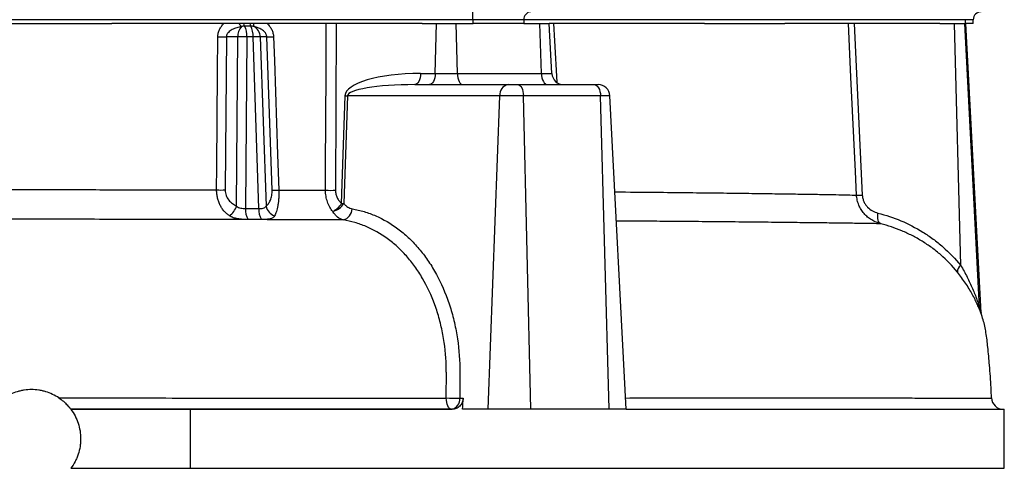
# Model space of a CAD drawing. Header units: millimetres. Extents: x 2412 to 3470, y 1425 to 4760.
# Tile 5 of 8: x 2969 to 3470, y 1910 to 2138. Entities that reach past the tile are written whole.
import ezdxf

# ---------------------------------------------------------------- set-up
doc = ezdxf.new("R2010")
doc.units = ezdxf.units.MM
doc.header["$LTSCALE"] = 2

msp = doc.modelspace()

# ---------------------------------------------------------------- linework, layer by layer
at = {"color": 7, "linetype": 'Continuous', "lineweight": 25}
for p, q in [((3199.28, 2138.44), (3199.28, 2142.44)), ((3199.28, 2138.44), (2750.1, 2138.44)), ((2933.75, 2136.44), (3015.64, 2136.44)), ((3173.46, 2136.44), (3015.64, 2136.44)), ((3129.79, 2136.44), (3129.4, 2051.74)), ((3173.46, 2136.44), (3180.83, 2136.44)), ((3180.16, 2111.12), (3180.83, 2136.44)), ((3180.83, 2136.44), (3190.82, 2136.44)), ((3191.43, 2111.12), (3190.82, 2136.44)), ((3190.82, 2136.44), (3199.44, 2136.44)), ((3225.26, 2138.44), (3199.28, 2138.44)), ((3199.28, 2138.44), (3199.28, 2136.44)), ((3225.18, 2136.44), (3199.44, 2136.44)), ((3225.18, 2136.44), (3233.4, 2136.44)), ((3225.26, 2138.44), (3225.26, 2136.44)), ((3449.85, 2138.44), (3225.26, 2138.44)), ((3234.12, 2111.12), (3233.4, 2136.44)), ((3233.4, 2136.44), (3238.17, 2136.44)), ((3317.08, 2136.44), (3238.17, 2136.44)), ((3239.5, 2111.12), (3238.17, 2136.44)), ((3317.08, 2136.44), (3358.03, 2136.44)), ((3436.94, 2136.44), (3358.03, 2136.44)), ((3393.27, 2136.44), (3397.43, 2049.29)), ((3436.94, 2136.44), (3444.31, 2136.44)), ((3447.53, 2013.54), (3444.31, 2136.44)), ((3444.31, 2136.44), (3449.53, 2136.44)), ((3457.08, 1992.13), (3449.53, 2136.44)), ((3449.53, 2136.44), (3449.93, 2136.44)), ((3449.85, 2138.44), (3449.85, 2136.44)), ((3453.87, 2136.44), (3449.93, 2136.44)), ((3457.87, 1989.42), (3450.16, 2136.44)), ((3453.87, 2136.44), (3453.87, 2138.44)), ((3073.87, 2129.75), (3073.21, 2051.9)), ((3079.68, 2129.75), (3073.87, 2129.75)), ((3079.04, 2043.7), (3079.68, 2129.75)), ((3084.23, 2129.75), (3083.58, 2042.51)), ((3087.4, 2129.75), (3084.23, 2129.75)), ((3090.41, 2042.49), (3087.4, 2129.75)), ((3091.04, 2129.75), (3094.01, 2043.64)), ((3094.4, 2129.75), (3091.04, 2129.75)), ((3097.13, 2051.82), (3094.4, 2129.75)), ((3172.68, 2111.12), (3180.16, 2111.12)), ((3180.16, 2111.12), (3191.43, 2111.12)), ((3191.43, 2111.12), (3234.12, 2111.12)), ((3234.12, 2111.12), (3239.5, 2111.12)), ((3169.68, 2105.44), (3217.16, 2105.44)), ((3217.16, 2105.44), (3222.2, 2105.44)), ((3222.2, 2105.44), (3261.02, 2105.44)), ((3261.02, 2105.44), (3263.01, 2105.44)), ((3132.44, 2045), (3134.21, 2099.75)), ((3135.45, 2099.75), (3133.69, 2045)), ((3212.93, 2099.75), (3135.45, 2099.75)), ((3207.02, 1940.44), (3212.93, 2099.75)), ((3224.98, 2099.75), (3212.93, 2099.75)), ((3228.85, 1940.44), (3224.98, 2099.75)), ((3264.23, 2099.75), (3224.98, 2099.75)), ((3268.7, 1940.44), (3264.23, 2099.75)), ((3277.36, 1940.44), (3269.01, 2099.75)), ((3192.63, 1946.12), (3194.36, 1946.12)), ((2994.69, 1940.44), (3055.37, 1940.44)), ((3055.37, 1940.44), (3055.37, 1910.44)), ((3055.37, 1940.44), (3188.75, 1940.44)), ((3207.02, 1940.44), (3194.08, 1940.44)), ((3228.85, 1940.44), (3207.02, 1940.44)), ((3268.7, 1940.44), (3228.85, 1940.44)), ((3277.36, 1940.44), (3268.7, 1940.44)), ((3277.36, 1940.44), (3469.69, 1940.44)), ((3469.69, 1910.44), (3469.69, 1940.44)), ((2994.69, 1910.44), (3055.37, 1910.44)), ((3055.37, 1910.44), (3469.69, 1910.44))]:
    msp.add_line(p, q, dxfattribs=at)
at = {"color": 8, "linetype": 'Continuous', "lineweight": 25}
for p, q in [((3453.87, 2138.44), (3449.85, 2138.44)), ((3269.01, 2099.75), (3264.23, 2099.75)), ((3457.08, 1992.13), (3457.87, 1989.42)), ((3457.71, 1989.4), (3457.4, 1990.46))]:
    msp.add_line(p, q, dxfattribs=at)
at = {"color": 7, "linetype": 'Continuous', "lineweight": 25, "flags": 128}
for points in [[(3124.29, 2051.74), (3124.35, 2063.72), (3124.56, 2111.64), (3124.66, 2136.44)], [(3394.52, 2049.29), (3393.94, 2061.27), (3391.66, 2109.19), (3390.35, 2136.44)], [(3068.89, 2051.9), (3068.99, 2063.89), (3069.38, 2111.81), (3069.52, 2129.75)], [(3097.83, 2129.75), (3098.25, 2117.77), (3099.92, 2069.85), (3100.55, 2051.82)], [(3172.68, 2111.12), (3172.59, 2110), (3172.4, 2108.93), (3172.12, 2107.94), (3171.75, 2107.09), (3171.3, 2106.38), (3170.79, 2105.86), (3170.25, 2105.55), (3169.68, 2105.44)], [(3180.16, 2111.12), (3180.08, 2110), (3179.89, 2108.93), (3179.61, 2107.94), (3179.23, 2107.09), (3178.79, 2106.38), (3178.28, 2105.86), (3177.73, 2105.55), (3177.17, 2105.44)], [(3191.43, 2111.12), (3191.5, 2110), (3191.67, 2108.93), (3191.93, 2107.94), (3192.27, 2107.09), (3192.68, 2106.38), (3193.14, 2105.86), (3193.63, 2105.55), (3194.15, 2105.44)], [(3234.12, 2111.12), (3234.21, 2110), (3234.41, 2108.93), (3234.72, 2107.94), (3235.13, 2107.09), (3235.62, 2106.38), (3236.17, 2105.86), (3236.76, 2105.55), (3237.38, 2105.44)], [(3222.2, 2105.44), (3222.73, 2105.33), (3223.23, 2105.01), (3223.7, 2104.49), (3224.12, 2103.79), (3224.46, 2102.93), (3224.73, 2101.95), (3224.9, 2100.88), (3224.98, 2099.75)], [(3261.02, 2105.44), (3261.62, 2105.33), (3262.21, 2105.01), (3262.75, 2104.49), (3263.23, 2103.79), (3263.63, 2102.93), (3263.94, 2101.95), (3264.14, 2100.88), (3264.23, 2099.75)], [(3406.79, 2034.71), (3406.36, 2034.95), (3405.99, 2035.36), (3405.69, 2035.9), (3405.46, 2036.58), (3405.32, 2037.37), (3405.26, 2038.25), (3405.3, 2039.19), (3405.42, 2040.17)], [(3188.4, 1940.44), (3187.89, 1940.55), (3187.39, 1940.87), (3186.94, 1941.39), (3186.54, 1942.1), (3186.2, 1942.96), (3185.95, 1943.95), (3185.78, 1945.03), (3185.71, 1946.16)]]:
    msp.add_lwpolyline(points, dxfattribs=at)
at = {"color": 8, "linetype": 'Continuous', "lineweight": 25, "flags": 128}
msp.add_lwpolyline([(3240.38, 2136.44), (3240.83, 2127.77), (3241.93, 2106.7)], dxfattribs=at)
at = {"color": 7, "linetype": 'Continuous', "lineweight": 25}
for centre, radius, start, end in [((3229.01, 2138.69), 3.76, 94.4019, 183.8113), ((3457.87, 2138.44), 4, 90, 180), ((3087.1, 2130.09), 7.43, 139.295, 182.578), ((3085.23, 2138.96), 5.51, 207.2506, 226.9842), ((3085.93, 2137.24), 3.48, 193.33, 216.1183), ((3073.82, 2130.46), 10.43, 356.1041, 26.9558), ((3089.04, 2137.26), 3.44, 193.8911, 217.0513), ((3076.99, 2130.46), 10.43, 356.1041, 26.9558), ((3090.67, 2136.08), 2.97, 173.0859, 202.7803), ((3085, 2129.65), 6.04, 0.9288, 60.8757), ((3071.69, 2229.8), 100.07, 268.7562, 271.2438), ((3081.96, 2030.3), 99.48, 88.6905, 91.3095), ((3089.22, 2067.27), 62.5, 88.3322, 91.6678), ((3096.11, 2191.25), 61.52, 268.399, 271.601), ((3245.49, 2111.44), 6, 183, 270), ((3218.15, 2100.28), 5.25, 100.8295, 185.7883), ((3263.01, 2099.44), 6, 3, 90), ((3134.83, 2170.79), 71.04, 269.4996, 270.5004), ((3071.05, 2152.01), 100.13, 268.7632, 271.2368), ((3098.84, 2113.21), 61.42, 268.4061, 271.5939), ((3126.85, 2148.94), 97.23, 268.4962, 271.5038), ((3395.97, 2078.24), 28.99, 267.1182, 272.8818), ((3125.44, 2050.61), 9.97, 284.6728, 325.8038), ((3122.27, 2051.78), 12.23, 297.7816, 326.331), ((3133.07, 2116.04), 71.04, 269.4996, 270.5004), ((3070.06, 2046.61), 9.45, 304.1092, 342.085), ((3092.07, 2041.52), 8.54, 173.4077, 212.8993), ((3098.88, 2041.49), 8.53, 173.254, 212.78), ((3100.92, 2045.36), 7.12, 194.0132, 248.8302), ((3131.93, 2042.46), 5.92, 283.5088, 358.7988), ((3449.97, 2010.16), 4.17, 125.8877, 179.8679), ((3463.01, 1992.41), 5.94, 182.7012, 199.1598), ((3189.67, 2033.31), 87.23, 267.3961, 271.9464), ((3187.41, 1945.59), 5.25, 280.8295, 5.7883), ((3469.22, 1946.44), 6, 182.5137, 269.9992)]:
    msp.add_arc(centre, radius, start, end, dxfattribs=at)
for centre, major_axis, ratio, start_param, end_param in [((3174.39, 2099.12), (40.19, -0.56), 0.298259, 1.61774, 3.136177), ((3171.4, 2099.44), (35.95, -0.29), 0.166691, 1.619974, 3.13841), ((2959.69, 4889.36), (361.12, 9731.37), 0.037007, 4.40589, 4.406503)]:
    msp.add_ellipse(centre, major_axis=major_axis, ratio=ratio, start_param=start_param, end_param=end_param, dxfattribs=at)
for points, knots in [([(3069.52, 2129.75), (3069.53, 2130.39), (3069.6, 2131.02), (3069.89, 2132.24), (3070.1, 2132.84), (3070.64, 2133.98), (3070.96, 2134.51), (3071.69, 2135.53), (3072.11, 2136), (3072.55, 2136.44)], [0, 0, 0, 0, 0.25, 0.25, 0.5, 0.5, 0.75, 0.75, 1, 1, 1, 1]), ([(3081.47, 2134.93), (3080.67, 2134.77), (3079.88, 2134.57), (3078.32, 2134.07), (3077.55, 2133.77), (3076.47, 2133.2), (3076.12, 2132.99), (3075.45, 2132.51), (3075.13, 2132.25), (3074.71, 2131.8), (3074.58, 2131.65), (3074.34, 2131.31), (3074.23, 2131.14), (3073.97, 2130.58), (3073.86, 2130.17), (3073.87, 2129.75)], [0, 0, 0, 0, 0.25, 0.25, 0.5, 0.5, 0.625, 0.625, 0.75, 0.75, 0.8125, 0.8125, 0.875, 0.875, 1, 1, 1, 1]), ([(3086.29, 2135.19), (3085.76, 2135.19), (3085.23, 2135.19), (3084.71, 2135.19), (3084.18, 2135.19), (3083.65, 2135.19), (3083.12, 2135.19)], [0, 0, 0, 0, 0.000820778, 0.000820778, 0.000820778, 0.001641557, 0.001641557, 0.001641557, 0.001641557]), ([(3094.4, 2129.75), (3094.39, 2129.96), (3094.36, 2130.16), (3094.27, 2130.56), (3094.21, 2130.76), (3094.05, 2131.13), (3093.95, 2131.31), (3093.75, 2131.65), (3093.63, 2131.8), (3093.27, 2132.25), (3093, 2132.51), (3092.43, 2132.99), (3092.14, 2133.2), (3091.22, 2133.76), (3090.58, 2134.07), (3089.28, 2134.57), (3088.61, 2134.77), (3087.94, 2134.93)], [0, 0, 0, 0, 0.0625, 0.0625, 0.125, 0.125, 0.1875, 0.1875, 0.25, 0.25, 0.375, 0.375, 0.5, 0.5, 0.75, 0.75, 1, 1, 1, 1]), ([(3094.68, 2136.44), (3095.12, 2136), (3095.54, 2135.53), (3096.29, 2134.51), (3096.62, 2133.98), (3097.18, 2132.84), (3097.4, 2132.24), (3097.72, 2131.02), (3097.81, 2130.39), (3097.83, 2129.75)], [0, 0, 0, 0, 0.25, 0.25, 0.5, 0.5, 0.75, 0.75, 1, 1, 1, 1]), ([(2825.08, 2052.52), (2844.33, 2052.49), (2864.06, 2052.45), (2889.35, 2052.38), (2894.44, 2052.37), (2902.13, 2052.35), (2904.7, 2052.34), (2909.84, 2052.33), (2912.41, 2052.32), (2925.25, 2052.28), (2935.52, 2052.26), (2966.35, 2052.17), (2986.9, 2052.11), (3017.73, 2052.03), (3028, 2052), (3043.42, 2051.97), (3048.56, 2051.95), (3058.77, 2051.93), (3063.85, 2051.92), (3068.89, 2051.9)], [0, 0, 0, 0, 0.25, 0.25, 0.3125, 0.3125, 0.34375, 0.34375, 0.375, 0.375, 0.5, 0.5, 0.75, 0.75, 0.875, 0.875, 0.9375, 0.9375, 1, 1, 1, 1]), ([(3075.35, 2038.79), (3074.9, 2039.09), (3074.45, 2039.43), (3073.6, 2040.18), (3073.18, 2040.59), (3072.4, 2041.47), (3072.04, 2041.94), (3071.35, 2042.95), (3071.02, 2043.49), (3070.44, 2044.62), (3070.18, 2045.21), (3069.72, 2046.45), (3069.52, 2047.1), (3069.21, 2048.43), (3069.09, 2049.1), (3068.93, 2050.48), (3068.89, 2051.19), (3068.89, 2051.9)], [0, 0, 0, 0, 0.125, 0.125, 0.25, 0.25, 0.375, 0.375, 0.5, 0.5, 0.625, 0.625, 0.75, 0.75, 0.875, 0.875, 1, 1, 1, 1]), ([(3073.21, 2051.9), (3073.21, 2051.42), (3073.25, 2050.94), (3073.42, 2050.02), (3073.54, 2049.57), (3073.86, 2048.71), (3074.06, 2048.29), (3074.5, 2047.5), (3074.75, 2047.13), (3075.3, 2046.44), (3075.6, 2046.11), (3076.23, 2045.51), (3076.55, 2045.24), (3077.56, 2044.48), (3078.28, 2044.05), (3079.04, 2043.7)], [0, 0, 0, 0, 0.125, 0.125, 0.25, 0.25, 0.375, 0.375, 0.5, 0.5, 0.625, 0.625, 0.75, 0.75, 1, 1, 1, 1]), ([(3094.01, 2043.64), (3094.44, 2043.99), (3094.85, 2044.41), (3095.61, 2045.44), (3095.95, 2046.03), (3096.39, 2047.06), (3096.52, 2047.44), (3096.76, 2048.22), (3096.86, 2048.63), (3097.02, 2049.5), (3097.07, 2049.95), (3097.14, 2050.87), (3097.15, 2051.34), (3097.13, 2051.82)], [0, 0, 0, 0, 0.25, 0.25, 0.5, 0.5, 0.625, 0.625, 0.75, 0.75, 0.875, 0.875, 1, 1, 1, 1]), ([(3100.55, 2051.82), (3100.58, 2050.39), (3100.56, 2049.01), (3100.42, 2047.01), (3100.36, 2046.37), (3100.22, 2045.13), (3100.13, 2044.53), (3099.83, 2042.83), (3099.58, 2041.83), (3099.16, 2040.52), (3099.01, 2040.11), (3098.69, 2039.37), (3098.52, 2039.03), (3098.35, 2038.72)], [0, 0, 0, 0, 0.25, 0.25, 0.375, 0.375, 0.5, 0.5, 0.75, 0.75, 0.875, 0.875, 1, 1, 1, 1]), ([(3127.97, 2040.96), (3127.4, 2041.64), (3126.9, 2042.38), (3126, 2044), (3125.6, 2044.88), (3124.96, 2046.72), (3124.72, 2047.67), (3124.47, 2049.17), (3124.4, 2049.68), (3124.32, 2050.71), (3124.3, 2051.22), (3124.29, 2051.74)], [0, 0, 0, 0, 0.25, 0.25, 0.5, 0.5, 0.75, 0.75, 0.875, 0.875, 1, 1, 1, 1]), ([(3129.4, 2051.74), (3129.4, 2051.41), (3129.41, 2051.08), (3129.48, 2050.42), (3129.54, 2050.09), (3129.76, 2049.13), (3129.97, 2048.53), (3130.51, 2047.38), (3130.84, 2046.84), (3131.58, 2045.85), (3131.99, 2045.41), (3132.44, 2045)], [0, 0, 0, 0, 0.125, 0.125, 0.25, 0.25, 0.5, 0.5, 0.75, 0.75, 1, 1, 1, 1]), ([(3406.79, 2034.71), (3405.99, 2034.93), (3405.21, 2035.2), (3403.67, 2035.86), (3402.92, 2036.24), (3401.5, 2037.11), (3400.81, 2037.6), (3399.51, 2038.69), (3398.91, 2039.28), (3397.79, 2040.55), (3397.28, 2041.24), (3396.37, 2042.7), (3395.98, 2043.46), (3395.32, 2045.04), (3395.06, 2045.88), (3394.68, 2047.56), (3394.56, 2048.42), (3394.52, 2049.29)], [0, 0, 0, 0, 0.125, 0.125, 0.25, 0.25, 0.375, 0.375, 0.5, 0.5, 0.625, 0.625, 0.75, 0.75, 0.875, 0.875, 1, 1, 1, 1]), ([(3397.43, 2049.29), (3397.46, 2048.71), (3397.54, 2048.14), (3397.82, 2047.02), (3398.01, 2046.48), (3398.47, 2045.45), (3398.75, 2044.96), (3399.38, 2044.04), (3399.73, 2043.62), (3400.85, 2042.46), (3401.71, 2041.81), (3403.5, 2040.8), (3404.44, 2040.42), (3405.42, 2040.17)], [0, 0, 0, 0, 0.125, 0.125, 0.25, 0.25, 0.375, 0.375, 0.5, 0.5, 0.75, 0.75, 1, 1, 1, 1]), ([(3133.69, 2045), (3133.97, 2044.63), (3134.27, 2044.3), (3134.92, 2043.7), (3135.26, 2043.44), (3136.32, 2042.77), (3137.07, 2042.48), (3137.85, 2042.34)], [0, 0, 0, 0, 0.25, 0.25, 0.5, 0.5, 1, 1, 1, 1]), ([(3079.04, 2043.7), (3079.32, 2043.44), (3079.64, 2043.22), (3080.35, 2042.88), (3080.73, 2042.76), (3081.53, 2042.6), (3081.95, 2042.55), (3082.77, 2042.5), (3083.18, 2042.5), (3083.58, 2042.51)], [0, 0, 0, 0, 0.25, 0.25, 0.5, 0.5, 0.75, 0.75, 1, 1, 1, 1]), ([(3090.41, 2042.49), (3090.82, 2042.48), (3091.2, 2042.48), (3091.94, 2042.52), (3092.29, 2042.56), (3092.91, 2042.72), (3093.2, 2042.83), (3093.67, 2043.16), (3093.86, 2043.38), (3094.01, 2043.64)], [0, 0, 0, 0, 0.25, 0.25, 0.5, 0.5, 0.75, 0.75, 1, 1, 1, 1]), ([(3133.32, 2036.71), (3132.3, 2036.93), (3131.34, 2037.4), (3129.97, 2038.47), (3129.54, 2038.9), (3128.71, 2039.85), (3128.33, 2040.38), (3127.97, 2040.96)], [0, 0, 0, 0, 0.5, 0.5, 0.75, 0.75, 1, 1, 1, 1]), ([(3137.85, 2042.34), (3138.88, 2042.16), (3139.91, 2041.95), (3141.94, 2041.47), (3142.96, 2041.2), (3145.98, 2040.29), (3147.96, 2039.56), (3153.79, 2037.02), (3157.53, 2034.85), (3162.03, 2031.5), (3162.92, 2030.79), (3164.67, 2029.33), (3165.53, 2028.57), (3168.06, 2026.21), (3169.68, 2024.53), (3172.8, 2020.95), (3174.29, 2019.05), (3176.43, 2016.04), (3177.12, 2015), (3178.48, 2012.88), (3179.15, 2011.78), (3182.34, 2006.23), (3184.53, 2001.47), (3187.28, 1993.86), (3188.11, 1991.25), (3189.21, 1987.2), (3189.55, 1985.83), (3190.18, 1983.09), (3190.46, 1981.72), (3191.76, 1974.81), (3192.39, 1969.18), (3192.63, 1962.74), (3192.66, 1962.02), (3192.68, 1960.58), (3192.69, 1959.86), (3192.7, 1957.7), (3192.71, 1956.25), (3192.7, 1951.92), (3192.68, 1949.02), (3192.63, 1946.12)], [0, 0, 0, 0, 0.03125, 0.03125, 0.0625, 0.0625, 0.125, 0.125, 0.25, 0.25, 0.28125, 0.28125, 0.3125, 0.3125, 0.375, 0.375, 0.4375, 0.4375, 0.46875, 0.46875, 0.5, 0.5, 0.625, 0.625, 0.6875, 0.6875, 0.71875, 0.71875, 0.75, 0.75, 0.875, 0.875, 0.890625, 0.890625, 0.90625, 0.90625, 0.9375, 0.9375, 1, 1, 1, 1]), ([(3405.42, 2040.17), (3409.39, 2039.14), (3413.27, 2037.83), (3420.86, 2034.64), (3424.57, 2032.75), (3429.08, 2029.97), (3429.97, 2029.4), (3431.73, 2028.21), (3432.6, 2027.6), (3435.17, 2025.7), (3436.84, 2024.37), (3441.69, 2020.14), (3444.72, 2017.01), (3447.53, 2013.54)], [0, 0, 0, 0, 0.25, 0.25, 0.5, 0.5, 0.5625, 0.5625, 0.625, 0.625, 0.75, 0.75, 1, 1, 1, 1]), ([(3133.32, 2036.71), (3126.97, 2036.72), (3120.57, 2036.74), (3107.62, 2036.77), (3101.11, 2036.79), (3081.45, 2036.83), (3068.19, 2036.86), (3051.42, 2036.89), (3048.05, 2036.9), (3041.32, 2036.91), (3037.95, 2036.92), (3027.85, 2036.94), (3021.12, 2036.95), (3000.91, 2036.99), (2987.44, 2037.02), (2960.48, 2037.08), (2947, 2037.11), (2926.78, 2037.16), (2920.04, 2037.18), (2909.93, 2037.2), (2906.56, 2037.21), (2899.82, 2037.22), (2896.45, 2037.23), (2879.69, 2037.27), (2866.49, 2037.29), (2840.49, 2037.34), (2827.69, 2037.36), (2815.1, 2037.38)], [0, 0, 0, 0, 0.0625, 0.0625, 0.125, 0.125, 0.25, 0.25, 0.28125, 0.28125, 0.3125, 0.3125, 0.375, 0.375, 0.5, 0.5, 0.625, 0.625, 0.6875, 0.6875, 0.71875, 0.71875, 0.75, 0.75, 0.875, 0.875, 1, 1, 1, 1]), ([(3084.9, 2036.89), (3084.02, 2036.89), (3083.12, 2036.91), (3081.77, 2036.99), (3081.32, 2037.03), (3080.44, 2037.12), (3080.02, 2037.17), (3079.2, 2037.31), (3078.8, 2037.39), (3078.03, 2037.58), (3077.66, 2037.69), (3076.59, 2038.08), (3075.94, 2038.39), (3075.35, 2038.79)], [0, 0, 0, 0, 0.25, 0.25, 0.375, 0.375, 0.5, 0.5, 0.625, 0.625, 0.75, 0.75, 1, 1, 1, 1]), ([(3098.35, 2038.72), (3098.13, 2038.33), (3097.84, 2038.02), (3097.29, 2037.65), (3097.09, 2037.54), (3096.62, 2037.35), (3096.37, 2037.27), (3095.82, 2037.13), (3095.52, 2037.08), (3094.88, 2036.99), (3094.53, 2036.96), (3093.41, 2036.88), (3092.6, 2036.86), (3091.71, 2036.87)], [0, 0, 0, 0, 0.25, 0.25, 0.375, 0.375, 0.5, 0.5, 0.625, 0.625, 0.75, 0.75, 1, 1, 1, 1]), ([(3185.71, 1946.16), (3185.75, 1948.89), (3185.77, 1951.62), (3185.78, 1955.7), (3185.78, 1957.06), (3185.77, 1959.09), (3185.77, 1959.77), (3185.75, 1961.13), (3185.74, 1961.8), (3185.55, 1967.87), (3184.99, 1973.17), (3183.78, 1979.68), (3183.52, 1980.98), (3182.93, 1983.56), (3182.61, 1984.85), (3181.58, 1988.67), (3180.79, 1991.14), (3178.18, 1998.32), (3176.09, 2002.81), (3173.04, 2008.03), (3172.4, 2009.06), (3171.1, 2011.07), (3170.43, 2012.04), (3168.38, 2014.88), (3166.95, 2016.66), (3163.96, 2020.03), (3162.4, 2021.61), (3159.97, 2023.82), (3159.14, 2024.53), (3157.46, 2025.91), (3156.6, 2026.57), (3152.27, 2029.71), (3148.67, 2031.74), (3143.06, 2034.11), (3141.15, 2034.79), (3137.27, 2035.92), (3135.3, 2036.37), (3133.32, 2036.71)], [0, 0, 0, 0, 0.0625, 0.0625, 0.09375, 0.09375, 0.109375, 0.109375, 0.125, 0.125, 0.25, 0.25, 0.28125, 0.28125, 0.3125, 0.3125, 0.375, 0.375, 0.5, 0.5, 0.53125, 0.53125, 0.5625, 0.5625, 0.625, 0.625, 0.6875, 0.6875, 0.71875, 0.71875, 0.75, 0.75, 0.875, 0.875, 0.9375, 0.9375, 1, 1, 1, 1]), ([(3445.8, 2010.17), (3443.19, 2013.39), (3440.37, 2016.28), (3435.87, 2020.19), (3434.33, 2021.42), (3431.15, 2023.74), (3429.52, 2024.83), (3426.19, 2026.87), (3424.49, 2027.82), (3421.06, 2029.57), (3419.31, 2030.38), (3414.02, 2032.58), (3410.44, 2033.77), (3406.79, 2034.71)], [0, 0, 0, 0, 0.25, 0.25, 0.375, 0.375, 0.5, 0.5, 0.625, 0.625, 0.75, 0.75, 1, 1, 1, 1]), ([(3457.4, 1990.46), (3457.37, 1990.51), (3457.31, 1990.65), (3457.14, 1991.03), (3457.03, 1991.29), (3456.65, 1992.16), (3456.34, 1992.88), (3455.8, 1994.07), (3455.61, 1994.48), (3455.21, 1995.33), (3455, 1995.76), (3454.35, 1997.07), (3453.89, 1997.97), (3452.88, 1999.8), (3452.34, 2000.74), (3451.2, 2002.62), (3450.6, 2003.57), (3448.71, 2006.4), (3447.32, 2008.29), (3445.8, 2010.17)], [0, 0, 0, 0, 0.0625, 0.0625, 0.125, 0.125, 0.25, 0.25, 0.3125, 0.3125, 0.375, 0.375, 0.5, 0.5, 0.625, 0.625, 0.75, 0.75, 1, 1, 1, 1]), ([(3447.53, 2013.54), (3448.7, 2011.59), (3449.79, 2009.63), (3451.28, 2006.68), (3451.76, 2005.7), (3452.67, 2003.73), (3453.11, 2002.75), (3453.93, 2000.81), (3454.32, 1999.85), (3455.05, 1997.96), (3455.39, 1997.03), (3455.87, 1995.68), (3456.02, 1995.25), (3456.31, 1994.41), (3456.44, 1994.01), (3456.68, 1993.28), (3456.8, 1992.94), (3456.98, 1992.4), (3457.05, 1992.2), (3457.08, 1992.13)], [0, 0, 0, 0, 0.25, 0.25, 0.375, 0.375, 0.5, 0.5, 0.625, 0.625, 0.75, 0.75, 0.8125, 0.8125, 0.875, 0.875, 0.9375, 0.9375, 1, 1, 1, 1]), ([(3463.18, 1946.16), (3463.11, 1947.92), (3462.9, 1953.48), (3462.24, 1962.09), (3461.4, 1971.43), (3460.51, 1979.15), (3459.34, 1985), (3458.15, 1988.24), (3457.72, 1989.4)], [0, 0, 0, 0, 0.120052, 0.38134, 0.591541, 0.76268, 0.914922, 1, 1, 1, 1]), ([(3457.87, 1989.45), (3457.87, 1989.48), (3457.86, 1989.52), (3457.86, 1989.47), (3457.86, 1989.46)], [0, 0, 0, 0, 0.886649, 1, 1, 1, 1]), ([(3457.87, 1989.42), (3457.87, 1989.42), (3457.87, 1989.4), (3457.87, 1989.37), (3457.86, 1989.33)], [0, 0, 0, 0, 0.037509, 1, 1, 1, 1]), ([(2988.67, 1946.17), (2987.64, 1946.86), (2986.55, 1947.48), (2984.32, 1948.54), (2983.17, 1948.99), (2981.41, 1949.53), (2980.81, 1949.68), (2979.61, 1949.96), (2978.99, 1950.07), (2977.15, 1950.35), (2974.69, 1950.53), (2972.23, 1950.35), (2970.39, 1950.07), (2969.77, 1949.96), (2968.57, 1949.68), (2967.97, 1949.53), (2966.21, 1948.99), (2965.06, 1948.54), (2962.83, 1947.48), (2961.74, 1946.86), (2960.72, 1946.17)], [0, 0, 0, 0, 0.125, 0.125, 0.25, 0.25, 0.3125, 0.3125, 0.375, 0.375, 0.5, 0.625, 0.625, 0.6875, 0.6875, 0.75, 0.75, 0.875, 0.875, 1, 1, 1, 1]), ([(2988.67, 1946.17), (2989.45, 1945.64), (2990.19, 1945.08), (2991.59, 1943.89), (2992.25, 1943.25), (2993.1, 1942.35), (2993.37, 1942.06), (2993.83, 1941.53), (2994.03, 1941.29), (2994.36, 1940.87), (2994.48, 1940.71), (2994.65, 1940.5), (2994.69, 1940.44), (2994.69, 1940.44)], [0, 0, 0, 0, 0.25, 0.25, 0.5, 0.5, 0.625, 0.625, 0.75, 0.75, 0.875, 0.875, 1, 1, 1, 1]), ([(2988.67, 1946.17), (2992.96, 1946.17), (2997.27, 1946.17), (3005.86, 1946.17), (3010.14, 1946.17), (3022.96, 1946.17), (3031.44, 1946.17), (3048.31, 1946.16), (3056.7, 1946.16), (3073.35, 1946.16), (3081.62, 1946.16), (3106.27, 1946.16), (3122.49, 1946.16), (3146.47, 1946.16), (3154.41, 1946.16), (3166.24, 1946.16), (3170.17, 1946.16), (3177.98, 1946.16), (3181.86, 1946.16), (3185.71, 1946.16)], [0, 0, 0, 0, 0.0625, 0.0625, 0.125, 0.125, 0.25, 0.25, 0.375, 0.375, 0.5, 0.5, 0.75, 0.75, 0.875, 0.875, 0.9375, 0.9375, 1, 1, 1, 1]), ([(3194.36, 1946.12), (3194.34, 1945.73), (3194.29, 1945.35), (3194.11, 1944.6), (3193.99, 1944.23), (3193.68, 1943.53), (3193.5, 1943.2), (3193.07, 1942.58), (3192.83, 1942.29), (3192.06, 1941.52), (3191.45, 1941.12), (3190.15, 1940.58), (3189.45, 1940.44), (3188.75, 1940.44)], [0, 0, 0, 0, 0.125, 0.125, 0.25, 0.25, 0.375, 0.375, 0.5, 0.5, 0.75, 0.75, 1, 1, 1, 1]), ([(3188.4, 1940.44), (3184.61, 1940.44), (3180.8, 1940.44), (3173.1, 1940.44), (3169.24, 1940.44), (3157.6, 1940.44), (3149.79, 1940.44), (3126.2, 1940.44), (3110.26, 1940.44), (3086.03, 1940.44), (3077.9, 1940.44), (3061.53, 1940.44), (3053.3, 1940.44), (3036.72, 1940.44), (3028.39, 1940.44), (3015.81, 1940.44), (3011.6, 1940.44), (3003.16, 1940.44), (2998.92, 1940.44), (2994.69, 1940.44)], [0, 0, 0, 0, 0.0625, 0.0625, 0.125, 0.125, 0.25, 0.25, 0.5, 0.5, 0.625, 0.625, 0.75, 0.75, 0.875, 0.875, 0.9375, 0.9375, 1, 1, 1, 1]), ([(2994.69, 1940.44), (2995.5, 1939.36), (2996.21, 1938.23), (2997.45, 1935.86), (2997.98, 1934.63), (2998.83, 1932.07), (2999.15, 1930.77), (2999.58, 1928.13), (2999.69, 1926.8), (2999.69, 1924.78), (2999.66, 1924.1), (2999.56, 1922.76), (2999.48, 1922.1), (2999.16, 1920.12), (2998.84, 1918.83), (2998.2, 1916.91), (2997.96, 1916.28), (2997.44, 1915.04), (2997.15, 1914.43), (2996.22, 1912.65), (2995.5, 1911.52), (2994.69, 1910.44)], [0, 0, 0, 0, 0.125, 0.125, 0.25, 0.25, 0.375, 0.375, 0.5, 0.5, 0.5625, 0.5625, 0.625, 0.625, 0.75, 0.75, 0.8125, 0.8125, 0.875, 0.875, 1, 1, 1, 1])]:
    msp.add_open_spline(points, degree=3, knots=knots, dxfattribs=at)
for points in [[(3083.12, 2135.19), (3082.56, 2135.19), (3082.01, 2135.1), (3081.47, 2134.93)], [(3087.94, 2134.93), (3087.4, 2135.1), (3086.85, 2135.19), (3086.29, 2135.19)], [(3100.55, 2051.82), (3108.54, 2051.79), (3116.46, 2051.77), (3124.29, 2051.74)], [(3083.58, 2042.51), (3085.86, 2042.5), (3088.14, 2042.5), (3090.41, 2042.49)], [(3091.71, 2036.87), (3089.44, 2036.88), (3087.16, 2036.88), (3084.9, 2036.89)]]:
    msp.add_open_spline(points, degree=3, dxfattribs=at)
at = {"color": 8, "linetype": 'Continuous', "lineweight": 25}
for points, knots in [([(3271.56, 2050.93), (3278.63, 2050.87), (3291.25, 2050.76), (3307.76, 2050.59), (3321.96, 2050.42), (3335.21, 2050.26), (3347.43, 2050.1), (3358.56, 2049.94), (3368.39, 2049.79), (3376.91, 2049.65), (3384.13, 2049.52), (3390.16, 2049.4), (3393.06, 2049.32), (3394.52, 2049.29)], [0, 0, 0, 0, 0.111347, 0.198778, 0.286277, 0.373708, 0.46368, 0.553725, 0.643697, 0.732203, 0.820709, 0.910354, 1, 1, 1, 1]), ([(3406.79, 2034.71), (3405.37, 2034.74), (3402.52, 2034.8), (3396.33, 2034.9), (3388.73, 2035), (3379.8, 2035.12), (3369.78, 2035.23), (3358.8, 2035.36), (3346.53, 2035.49), (3332.95, 2035.62), (3318.08, 2035.76), (3303.6, 2035.88), (3289.81, 2035.99), (3279.91, 2036.06), (3273.91, 2036.09), (3272.34, 2036.1)], [0, 0, 0, 0, 0.08783, 0.175659, 0.264737, 0.353815, 0.436296, 0.51884, 0.601321, 0.686182, 0.771112, 0.855973, 0.91714, 0.978307, 1, 1, 1, 1]), ([(3277.06, 1946.16), (3282.64, 1946.17), (3295.52, 1946.17), (3314.38, 1946.17), (3333.77, 1946.17), (3351.88, 1946.17), (3368.96, 1946.17), (3384.89, 1946.17), (3399.6, 1946.17), (3412.77, 1946.17), (3424.38, 1946.16), (3434.46, 1946.16), (3443.15, 1946.16), (3450.39, 1946.16), (3456.09, 1946.16), (3460.18, 1946.16), (3462.49, 1946.16), (3463.46, 1946.16), (3463.2, 1946.16), (3463.19, 1946.16)], [0, 0, 0, 0, 0.048434, 0.111769, 0.174139, 0.236557, 0.298926, 0.363108, 0.427341, 0.491522, 0.553936, 0.616399, 0.678813, 0.743048, 0.807336, 0.871571, 0.933866, 0.996206, 1, 1, 1, 1])]:
    msp.add_open_spline(points, degree=3, knots=knots, dxfattribs=at)

doc.saveas('drawing.dxf')
